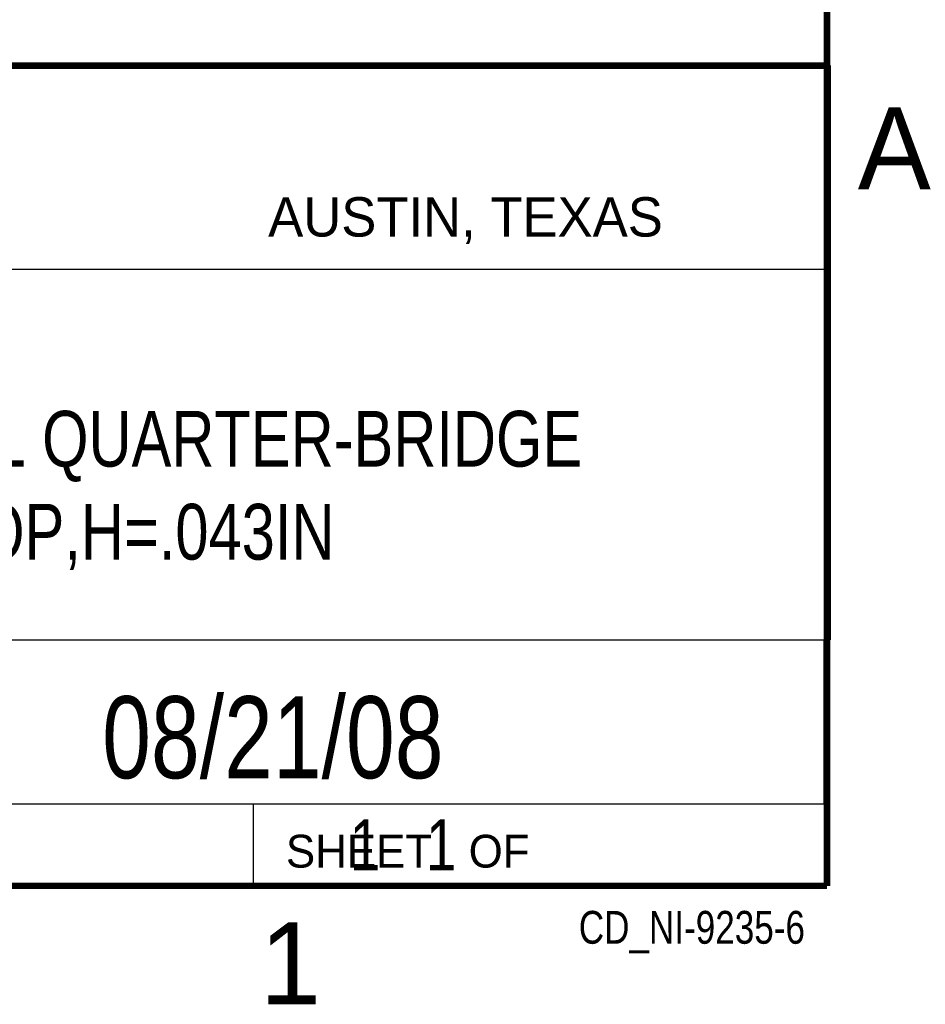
# Model space of a CAD drawing. Header units: inches. Extents: x 0 to 34, y 0 to 22.
# Tile 11 of 21: x 31 to 33.8, y 0.1 to 3.1. Entities that reach past the tile are written whole.
import ezdxf
from ezdxf.enums import TextEntityAlignment as Align

# ---------------------------------------------------------------- set-up
doc = ezdxf.new("R2010")
doc.units = ezdxf.units.IN
doc.header["$LTSCALE"] = 1.87
doc.header["$MEASUREMENT"] = 0
doc.layers.get('0').update_dxf_attribs({"linetype": 'CONTINUOUS'})
doc.styles.get("Standard").update_dxf_attribs({"font": 'txt', "width": 0.8})

msp = doc.modelspace()

# ---------------------------------------------------------------- linework, layer by layer
at = {"color": 2, "linetype": 'CONTINUOUS'}
for p, q in [((28.3793, 3.0003), (33.5093, 3.0003)), ((33.5093, 3.0003), (33.5093, 1.2503)), ((28.7231, 2.38), (33.5, 2.38)), ((28.3793, 1.2503), (33.5093, 1.2503)), ((30.13, 1.2499), (33.49, 1.2499)), ((33.49, 1.2499), (33.49, 0.7499)), ((28.38, 0.75), (33.5, 0.75)), ((30.13, 0.7499), (33.49, 0.7499)), ((31.75, 0.75), (33.5, 0.75)), ((31.75, 0.75), (31.75, 0.5)), ((33.5, 0.75), (33.5, 0.5)), ((31.75, 0.5), (33.5, 0.5)), ((32.4953, 0.5017), (33.4953, 0.5017)), ((32.4953, 0.5017), (32.4953, 0.5012)), ((32.4953, 0.5012), (33.4953, 0.5012)), ((33.4953, 0.5017), (33.4953, 0.5012))]:
    msp.add_line(p, q, dxfattribs=at)
at = {"color": 7, "linetype": 'CONTINUOUS', "const_width": 0.02}
for points in [[(33.5, 0.5), (33.5, 21.5)], [(25.58, 3), (33.5, 3)], [(0.5, 0.5), (33.5, 0.5)]]:
    msp.add_lwpolyline(points, dxfattribs=at)

# ---------------------------------------------------------------- texts
at = {"color": 2, "linetype": 'CONTINUOUS'}
for s, height, p in [('A', 0.25, (33.5939, 2.6228)), ('AUSTIN, TEXAS', 0.12, (31.7957, 2.479)), ('SHEET   OF', 0.1, (31.8499, 0.5557)), ('1', 0.25, (31.7706, 0.139))]:
    msp.add_text(s, height=height, dxfattribs=at).set_placement(p)
at = {"color": 7, "linetype": 'CONTINUOUS', "width": 0.8}
msp.add_text('08/21/08', height=0.25, dxfattribs=at).set_placement((31.81, 0.828), align=Align.CENTER)
at = {"color": 2, "linetype": 'CONTINUOUS', "width": 0.8}
msp.add_text('CD_NI-9235-6', height=0.1, dxfattribs=at).set_placement((33.4328, 0.3236), align=Align.RIGHT)
at = {"color": 7, "linetype": 'CONTINUOUS'}
for s, insert, char_height, width, attachment_point in [('NI 9235-6 ,8 CHANNEL QUARTER-BRIDGE \\PINPUT, 8MSOP,H=.043IN', (30.9443, 1.9478), 0.17, 4.896, 2), ('     1   1', (31.8125, 0.7031), 0.15625, 1.25, 1)]:
    msp.add_mtext(s, dxfattribs=dict(at, insert=insert, char_height=char_height, width=width, attachment_point=attachment_point))

doc.saveas('drawing.dxf')
